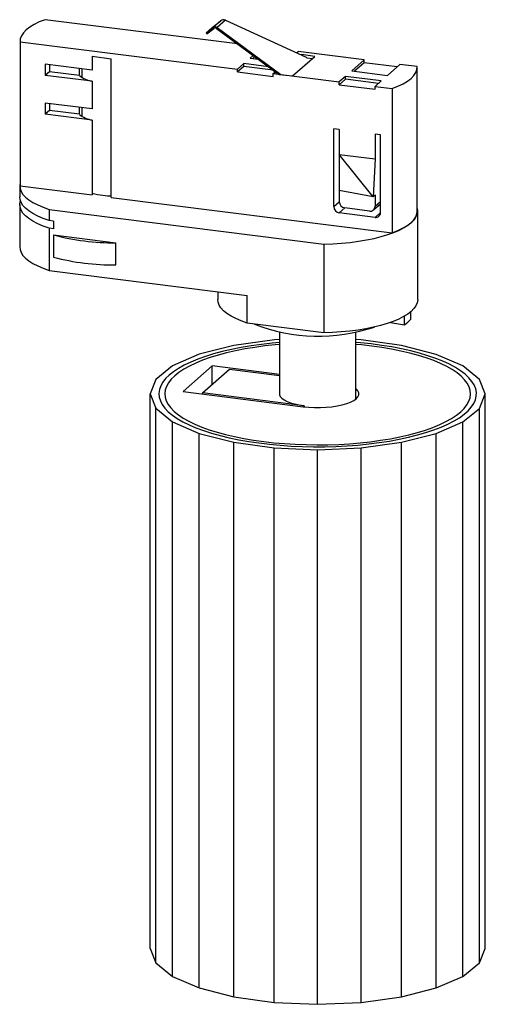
# Paper-space layout '_Dimétrica' of a CAD drawing. Header units: millimetres. Extents: x -34 to 45, y -127 to 41.
import ezdxf

# ---------------------------------------------------------------- set-up
doc = ezdxf.new("R2010")
doc.units = ezdxf.units.MM

psp = doc.layouts.new('_Dimétrica')

# ---------------------------------------------------------------- linework, layer by layer
at = {"color": 7, "linetype": 'Continuous', "lineweight": 25}
for p, q in [((3.22, 36.62), (-29.53, 40.74)), ((-1.13, 39.39), (0.34, 40.55)), ((0.34, 40.55), (-0.93, 39.43)), ((1.14, 40.64), (-0.27, 39.41)), ((1.14, 40.64), (14.86, 34.35)), ((-2.15, 38.5), (-0.93, 39.43)), ((-1.13, 39.39), (-2.15, 38.5)), ((-2.02, 38.34), (-0.8, 39.27)), ((-0.36, 39.26), (10.16, 31.5)), ((-0.27, 39.41), (10.57, 31.42)), ((-33.77, 37.12), (-33.77, 12.61)), ((-33.77, 37), (3.21, 32.34)), ((-33.77, 37), (-33.77, 12.49)), ((-2.15, 38.5), (-2.02, 38.34)), ((13.26, 35.08), (13.53, 35.32)), ((24.75, 33.9), (13.53, 35.32)), ((-21.53, 34.52), (-18.26, 34.1)), ((-21.53, 34.52), (-21.53, 32.16)), ((-18.26, 10.53), (-18.26, 34.1)), ((5.85, 34.68), (5.33, 34.21)), ((5.33, 34.21), (6.72, 34.04)), ((6.14, 34.46), (5.79, 34.15)), ((12.56, 31.17), (16.36, 34.51)), ((14.1, 34.8), (14.03, 34.73)), ((16.36, 34.51), (14.1, 34.8)), ((14.1, 34.7), (14.1, 34.8)), ((14.86, 34.35), (15.06, 34.21)), ((15.89, 34.1), (15.06, 34.21)), ((24.75, 33.9), (22.63, 32.03)), ((24.75, 33.43), (24.75, 33.9)), ((-21.53, 32.16), (-29.48, 33.16)), ((-29.48, 33.16), (-29.48, 31.27)), ((-28.78, 31.9), (-29.48, 31.27)), ((-28.78, 33.07), (-28.78, 31.9)), ((-23.68, 31.26), (-28.78, 31.9)), ((-23.68, 31.26), (-23.68, 32.43)), ((-23.27, 32.38), (-23.27, 30.95)), ((4.27, 33.28), (3.21, 32.34)), ((4.27, 32.81), (3.21, 31.87)), ((3.21, 31.87), (3.21, 32.34)), ((3.21, 31.87), (9.29, 31.1)), ((8.47, 32.75), (4.27, 33.28)), ((4.27, 32.81), (4.27, 33.28)), ((9.24, 32.18), (4.27, 32.81)), ((9.29, 31.58), (9.64, 31.89)), ((22.63, 32.03), (28.71, 31.27)), ((24.75, 33.43), (23.1, 31.97)), ((30.37, 32.72), (24.75, 33.43)), ((28.71, 31.27), (30.83, 33.14)), ((33.74, 32.77), (30.83, 33.14)), ((33.75, 8.13), (33.75, 32.64)), ((-21.53, 30.27), (-29.48, 31.27)), ((-21.53, 30.27), (-21.53, 25.56)), ((9.29, 31.58), (20.51, 30.16)), ((9.29, 31.1), (9.29, 31.58)), ((10.34, 31.48), (10.31, 31.45)), ((10.31, 31.45), (12.56, 31.17)), ((21.57, 31.1), (20.51, 30.16)), ((21.57, 30.63), (20.51, 29.69)), ((20.51, 29.69), (20.51, 30.16)), ((27.65, 30.33), (21.57, 31.1)), ((21.57, 30.63), (21.57, 31.1)), ((27.18, 29.92), (21.57, 30.63)), ((26.59, 29.4), (27.65, 30.33)), ((20.51, 29.69), (26.59, 28.92)), ((26.59, 29.4), (29.5, 29.03)), ((26.59, 28.92), (26.59, 29.4)), ((29.5, 29.03), (29.5, 4.52)), ((-21.53, 25.56), (-29.48, 26.56)), ((-29.48, 26.56), (-29.48, 24.68)), ((-28.78, 25.3), (-29.48, 24.68)), ((-28.78, 26.47), (-28.78, 25.3)), ((-23.68, 24.66), (-28.78, 25.3)), ((-23.68, 24.66), (-23.68, 25.83)), ((-23.27, 25.78), (-23.27, 24.35)), ((-21.53, 23.67), (-29.48, 24.68)), ((-21.53, 23.67), (-21.53, 10.95)), ((20.51, 22.05), (19.58, 22.16)), ((19.58, 8.97), (19.58, 22.16)), ((20.51, 22.05), (20.51, 9.79)), ((27.53, 21.16), (26.59, 21.28)), ((26.59, 21.28), (26.59, 17.08)), ((27.53, 7.96), (27.53, 21.16)), ((20.51, 17.84), (26.59, 17.08)), ((26.24, 10.64), (20.51, 17.84)), ((26.59, 17.08), (26.24, 10.64)), ((-33.84, 12.49), (-33.84, 10.61)), ((-33.77, 12.61), (-33.77, 12.49)), ((-33.77, 12.49), (-21.53, 10.95)), ((-18.26, 10.53), (29.5, 4.52)), ((26.24, 10.64), (20.51, 11.71)), ((26.24, 10.64), (26.59, 10.95)), ((26.59, 10.95), (26.59, 9.02)), ((-33.84, 9.3), (-33.84, 2.12)), ((-28.85, 8.48), (17.89, 2.59)), ((-28.85, 8.48), (-28.85, 6.6)), ((25.66, 8.2), (21.45, 8.73)), ((26.32, 8.39), (27.53, 9.46)), ((26.59, 7.14), (20.51, 7.9)), ((33.84, -6.84), (33.84, 8.25)), ((-28.08, 6.5), (-28.85, 6.6)), ((-28.85, 5.29), (-28.85, -1.89)), ((-28.08, 5.19), (-28.85, 5.29)), ((-28.08, 6.5), (-28.08, 5.19)), ((-28.08, 4.14), (-17.49, 2.81)), ((-28.08, 4.14), (-28.08, 0.37)), ((-17.49, -0.96), (-17.49, 2.81)), ((17.89, 2.59), (17.89, -12.49)), ((-28.85, -1.89), (4.83, -6.13)), ((-0.16, -5.5), (-0.16, -6.84)), ((4.83, -10.85), (4.83, -6.13)), ((31.59, -11.11), (31.59, -9.65)), ((32.65, -10.18), (32.65, -8.92)), ((17.89, -12.49), (4.83, -10.85)), ((29.2, -10.72), (31.59, -11.11)), ((10.34, -12.38), (10.34, -22.86)), ((23.34, -23.73), (23.34, -12.38)), ((2.6, -14.63), (-3.3, -16.14)), ((9.48, -13.69), (2.6, -14.63)), ((10.34, -13.65), (9.48, -13.69)), ((24.23, -13.69), (23.34, -13.65)), ((31.1, -14.64), (24.23, -13.69)), ((37, -16.15), (31.1, -14.64)), ((-3.3, -16.14), (-7.84, -18.11)), ((41.53, -18.12), (37, -16.15)), ((-7.84, -18.11), (-10.69, -20.4)), ((-1.1, -18.11), (-6.05, -22.47)), ((10.34, -19.55), (-1.1, -18.11)), ((-1.1, -21.24), (-1.1, -18.11)), ((44.37, -20.41), (41.53, -18.12)), ((-2.77, -22.71), (1.83, -18.66)), ((1.83, -18.66), (10.34, -19.73)), ((-10.69, -20.4), (-11.66, -22.86)), ((45.34, -22.87), (44.37, -20.41)), ((-11.66, -22.86), (-10.7, -25.32)), ((-11.66, -117.14), (-11.66, -22.86)), ((-6.05, -22.47), (14.36, -25.05)), ((-2.77, -22.71), (-2.77, -22.89)), ((14.54, -24.89), (-2.77, -22.71)), ((44.36, -25.33), (45.34, -22.87)), ((45.34, -117.15), (45.34, -22.87)), ((-10.7, -25.32), (-7.85, -27.61)), ((-10.7, -119.6), (-10.7, -25.32)), ((41.51, -27.62), (44.36, -25.33)), ((44.36, -119.61), (44.36, -25.33)), ((-7.85, -27.61), (-3.33, -29.58)), ((-7.85, -121.89), (-7.85, -27.61)), ((36.98, -29.58), (41.51, -27.62)), ((41.51, -121.9), (41.51, -27.62)), ((-3.33, -29.58), (2.57, -31.09)), ((-3.33, -123.86), (-3.33, -29.58)), ((31.07, -31.09), (36.98, -29.58)), ((36.98, -123.87), (36.98, -29.58)), ((2.57, -31.09), (9.45, -32.04)), ((2.57, -125.37), (2.57, -31.09)), ((24.2, -32.04), (31.07, -31.09)), ((31.07, -125.37), (31.07, -31.09)), ((9.45, -32.04), (16.82, -32.36)), ((9.45, -126.32), (9.45, -32.04)), ((16.82, -32.36), (24.2, -32.04)), ((16.82, -126.64), (16.82, -32.36)), ((24.2, -126.32), (24.2, -32.04)), ((-11.66, -117.14), (-10.7, -119.6)), ((44.36, -119.61), (45.34, -117.15)), ((-10.7, -119.6), (-7.85, -121.89)), ((41.51, -121.9), (44.36, -119.61)), ((-7.85, -121.89), (-3.33, -123.86)), ((36.98, -123.87), (41.51, -121.9)), ((-3.33, -123.86), (2.57, -125.37)), ((31.07, -125.37), (36.98, -123.87)), ((2.57, -125.37), (9.45, -126.32)), ((24.2, -126.32), (31.07, -125.37)), ((9.45, -126.32), (16.82, -126.64)), ((16.82, -126.64), (24.2, -126.32))]:
    psp.add_line(p, q, dxfattribs=at)
at = {"color": 8, "linetype": 'Continuous', "lineweight": 25}
for p, q in [((19.58, 8.97), (20.51, 9.79)), ((21.45, 8.73), (20.51, 7.9)), ((26.59, 9.02), (27.53, 9.85)), ((26.59, 7.14), (27.53, 7.96)), ((14.54, -24.89), (14.54, -25.07))]:
    psp.add_line(p, q, dxfattribs=at)
at = {"color": 7, "linetype": 'Continuous', "lineweight": 25, "flags": 128}
for points in [[(-29.53, 40.74), (-30.51, 40.35), (-31.38, 39.93), (-32.13, 39.48), (-32.74, 39.01), (-33.21, 38.52), (-33.54, 38.02), (-33.73, 37.51), (-33.77, 37)], [(29.5, 29.03), (30.49, 29.42), (31.36, 29.84), (32.1, 30.29), (32.72, 30.76), (33.19, 31.25), (33.52, 31.75), (33.71, 32.26), (33.74, 32.77)], [(-33.77, 12.99), (-33.84, 12.54), (-33.78, 12.04), (-33.6, 11.54), (-33.28, 11.05), (-32.84, 10.58), (-32.27, 10.11), (-31.58, 9.67), (-30.77, 9.25), (-29.86, 8.85), (-28.85, 8.48)], [(-28.85, 6.6), (-29.86, 6.97), (-30.77, 7.36), (-31.58, 7.78), (-32.27, 8.23), (-32.84, 8.69), (-33.28, 9.17), (-33.6, 9.66), (-33.78, 10.15), (-33.84, 10.61)], [(-19.72, 10.9), (-18.89, 10.81), (-18.26, 10.78)], [(-28.85, 5.29), (-29.86, 5.66), (-30.77, 6.06), (-31.58, 6.48), (-32.27, 6.92), (-32.84, 7.39), (-33.28, 7.86), (-33.6, 8.35), (-33.78, 8.85), (-33.84, 9.35), (-33.76, 9.85), (-33.72, 9.95)], [(17.89, 2.59), (19.4, 2.65), (20.89, 2.75), (22.34, 2.89), (23.76, 3.07), (25.11, 3.3), (26.41, 3.57), (27.62, 3.87), (28.75, 4.21), (29.79, 4.58), (30.72, 4.98), (31.54, 5.4), (32.24, 5.85), (32.82, 6.32), (33.27, 6.8), (33.6, 7.3), (33.78, 7.8), (33.84, 8.3), (33.75, 8.81), (33.75, 8.83)], [(29.5, 4.52), (30.49, 4.91), (31.36, 5.33), (32.1, 5.78), (32.72, 6.25), (33.19, 6.74), (33.52, 7.24), (33.71, 7.75), (33.75, 8.13)], [(-33.84, 2.12), (-33.78, 1.67), (-33.6, 1.17), (-33.28, 0.68), (-32.84, 0.21), (-32.27, -0.26), (-31.58, -0.7), (-30.77, -1.12), (-29.86, -1.52), (-28.85, -1.89)], [(4.83, -10.85), (3.81, -10.48), (2.9, -10.08), (2.1, -9.66), (1.41, -9.21), (0.84, -8.75), (0.39, -8.27), (0.08, -7.78), (-0.11, -7.29), (-0.16, -6.84)], [(33.84, -6.84), (33.84, -6.88), (33.76, -7.38), (33.55, -7.88), (33.21, -8.36), (32.74, -8.84), (32.15, -9.3), (31.44, -9.74), (30.61, -10.16), (29.68, -10.55), (28.65, -10.91), (27.52, -11.24), (26.32, -11.54), (25.04, -11.8), (23.69, -12.02), (22.29, -12.2), (20.85, -12.34), (19.38, -12.44), (17.89, -12.49)], [(-8.42, -19.68), (-9.03, -20.28), (-9.51, -20.9), (-9.86, -21.52), (-10.08, -22.15), (-10.16, -22.79), (-10.11, -23.42), (-9.92, -24.05), (-9.61, -24.68), (-9.16, -25.3), (-8.58, -25.9), (-7.87, -26.49), (-7.04, -27.07), (-6.09, -27.62), (-5.03, -28.14), (-3.86, -28.64), (-2.58, -29.12), (-1.21, -29.56), (0.25, -29.97), (1.8, -30.34), (3.42, -30.67), (5.1, -30.97), (6.85, -31.22), (8.64, -31.44), (10.48, -31.61), (12.34, -31.74), (14.23, -31.82), (16.13, -31.86), (18.04, -31.85), (19.94, -31.8), (21.82, -31.71), (23.68, -31.57), (25.51, -31.39), (27.29, -31.16), (29.02, -30.89), (30.69, -30.59), (32.29, -30.24), (33.81, -29.86), (35.25, -29.44), (36.6, -29), (37.85, -28.52), (38.99, -28.01), (40.03, -27.47), (40.94, -26.92), (41.74, -26.34), (42.41, -25.75), (42.96, -25.14), (43.38, -24.52), (43.66, -23.89), (43.81, -23.26), (43.83, -22.62), (43.71, -21.99), (43.46, -21.36), (43.07, -20.74), (42.56, -20.12), (41.91, -19.53), (41.14, -18.94), (40.25, -18.38), (39.25, -17.84), (38.13, -17.33), (36.9, -16.84), (35.58, -16.39), (34.16, -15.96), (32.66, -15.57), (31.08, -15.22), (29.42, -14.9), (27.71, -14.62), (25.94, -14.39), (24.12, -14.2), (23.34, -14.13)], [(-7.48, -19.8), (-8.08, -20.39), (-8.54, -20.98), (-8.88, -21.59), (-9.09, -22.21), (-9.16, -22.83), (-9.1, -23.44), (-8.91, -24.06), (-8.59, -24.67), (-8.14, -25.27), (-7.56, -25.86), (-6.86, -26.43), (-6.04, -26.98), (-5.1, -27.52), (-4.04, -28.03), (-2.89, -28.51), (-1.63, -28.96), (-0.27, -29.39), (1.17, -29.78), (2.69, -30.13), (4.28, -30.45), (5.93, -30.73), (7.65, -30.97), (9.4, -31.17), (11.2, -31.32), (13.02, -31.44), (14.87, -31.5), (16.72, -31.53), (18.58, -31.51), (20.43, -31.45), (22.25, -31.34), (24.05, -31.19), (25.82, -31), (27.53, -30.76), (29.2, -30.49), (30.8, -30.17), (32.33, -29.82), (33.78, -29.44), (35.14, -29.02), (36.41, -28.57), (37.58, -28.09), (38.65, -27.58), (39.6, -27.05), (40.44, -26.5), (41.16, -25.93), (41.75, -25.34), (42.22, -24.74), (42.56, -24.13), (42.76, -23.52), (42.84, -22.9), (42.78, -22.28), (42.59, -21.67), (42.27, -21.06), (41.82, -20.46), (41.24, -19.87), (40.53, -19.3), (39.71, -18.74), (38.77, -18.21), (37.72, -17.7), (36.56, -17.22), (35.3, -16.76), (33.95, -16.34), (32.51, -15.95), (30.99, -15.59), (29.4, -15.27), (27.74, -15), (26.03, -14.76), (24.27, -14.56), (23.34, -14.47)], [(10.34, -14.13), (9.07, -14.24), (7.27, -14.45), (5.51, -14.69), (3.81, -14.98), (2.18, -15.31), (0.61, -15.67), (-0.87, -16.07), (-2.26, -16.5), (-3.56, -16.97), (-4.76, -17.46), (-5.85, -17.98), (-6.82, -18.53), (-7.68, -19.1), (-8.42, -19.68)], [(10.34, -14.47), (9.62, -14.54), (7.86, -14.73), (6.14, -14.96), (4.48, -15.24), (2.88, -15.55), (1.35, -15.9), (-0.1, -16.29), (-1.47, -16.71), (-2.74, -17.16), (-3.91, -17.64), (-4.97, -18.15), (-5.93, -18.68), (-6.77, -19.23), (-7.48, -19.8)], [(10.34, -22.86), (10.35, -23.01), (10.48, -23.31), (10.74, -23.61), (11.12, -23.89), (11.62, -24.15), (12.22, -24.39), (12.92, -24.59), (13.7, -24.76), (14.54, -24.89)], [(14.36, -25.05), (15.32, -25.14), (16.31, -25.19), (17.31, -25.19), (18.3, -25.15), (19.26, -25.05), (20.17, -24.92), (21.01, -24.74), (21.77, -24.52), (22.42, -24.27), (22.97, -23.99), (23.39, -23.69), (23.67, -23.37), (23.82, -23.04), (23.82, -22.71), (23.68, -22.38), (23.41, -22.06), (23.34, -22)]]:
    psp.add_lwpolyline(points, dxfattribs=at)
at = {"color": 7, "linetype": 'Continuous', "lineweight": 25}
for centre, radius, start, end in [((0.82, 39.92), 0.79, 66.2625, 127.6603), ((-0.61, 38.98), 0.552, 51.0861, 124.83), ((-0.59, 38.97), 0.368, 51.0861, 124.83), ((-20.6, 35.13), 4.95, 231.5939, 259.2124), ((-20.6, 28.53), 4.95, 231.5939, 259.2124), ((-18.52, 21.23), 10.4, 253.1694, 263.3836), ((20.67, 8.99), 1.09, 181.0587, 261.7605), ((21.6, 9.81), 1.09, 181.0587, 261.7605), ((25.78, 9), 0.814, 261.3986, 1.4206), ((26.71, 7.94), 0.814, 261.3986, 1.4206), ((-17.82, 42.92), 40.11, 255.1781, 270.4603), ((-17.82, 39.15), 40.11, 255.1781, 270.4603), ((16.96, 16.59), 29.66, 248.4844, 288.709), ((28.74, -6.82), 5.16, 303.5589, 319.2603)]:
    psp.add_arc(centre, radius, start, end, dxfattribs=at)

doc.saveas('drawing.dxf')
